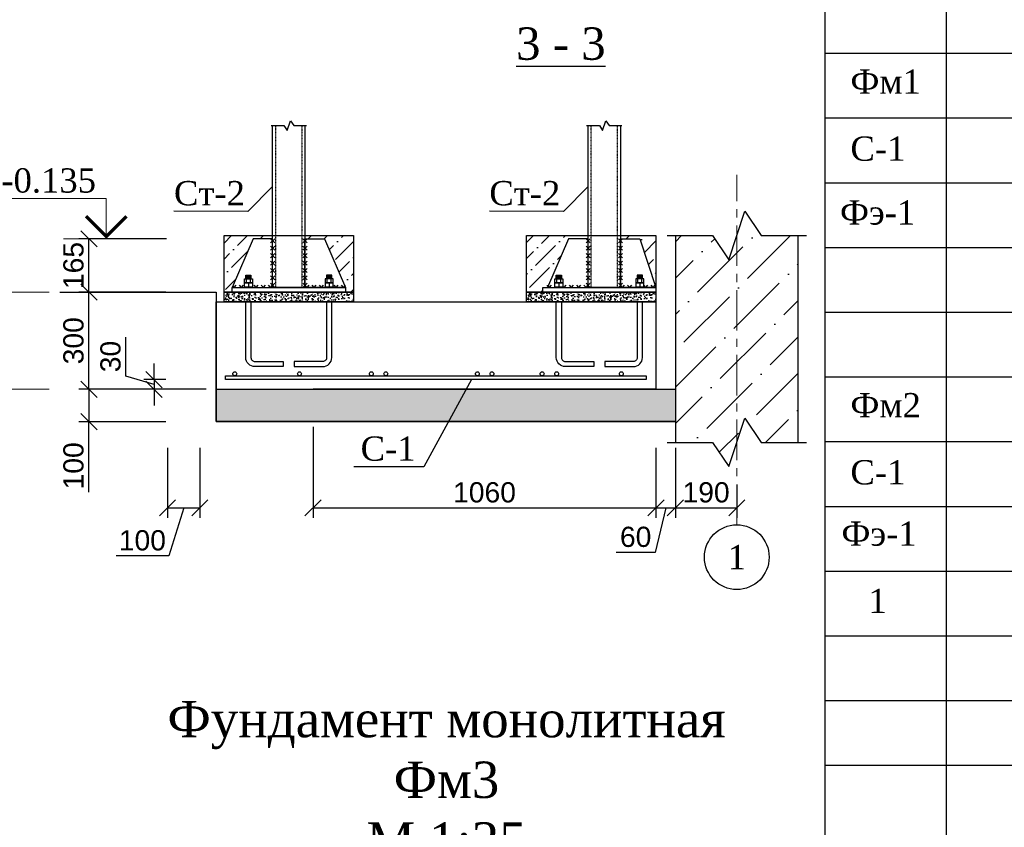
# Model space of a CAD drawing. Header units: millimetres. Extents: x 2063114 to 14983986, y -126020516 to 213791.
# Tile 175 of 256: x 2350815 to 2362991, y -1474551 to -1464570. Entities that reach past the tile are written whole.
import ezdxf
from ezdxf.enums import TextEntityAlignment as Align

# ---------------------------------------------------------------- set-up
doc = ezdxf.new("R2010")
doc.units = ezdxf.units.MM
doc.linetypes.add('ACAD_ISO03W100', pattern=[30, 12, -18])
doc.linetypes.add('CENTERX2', pattern=[4, 2.5, -0.5, 0.5, -0.5])
doc.layers.get('Defpoints').update_dxf_attribs({"color": 6, "lineweight": 35})
for name, color, linetype, lineweight in [('.', 7, 'Continuous', 15), ('1_Основная', 7, 'Continuous', 25), ('АСО-оси', 24, 'CENTERX2', 20), ('Текст', 7, 'Continuous', 15)]:
    doc.layers.add(name, color=color, linetype=linetype, lineweight=lineweight)
doc.layers.add('100_TEXT', color=7, linetype='Continuous')
doc.layers.add('Размеры', color=28, linetype='Continuous')
doc.styles.get("Standard").update_dxf_attribs({"font": 'arial.ttf'})
doc.styles.add('TIMES', font='times.ttf')
doc.styles.add('TIMES NEW', font='times.ttf', dxfattribs={"height": 200})
doc.styles.add('Times New Roman', font='times.ttf')
doc.dimstyles.new('25', dxfattribs={"dimscale": 100, "dimtxt": 2.5, "dimasz": 2, "dimexe": 1.25, "dimexo": 0.625, "dimtad": 1, "dimdec": 0, "dimlfac": 0.25, "dimtxsty": 'Standard', "dimblk": 'OBLIQUE', "dimcen": 2, "dimdle": 0.008, "dimclrd": 256, "dimclre": 256, "dimclrt": 256, "dimadec": 0, "dimazin": 0, "dimtfac": 1, "dimtdec": 0, "dimtmove": 1, "dimatfit": 2, "dimfxl": 1.25, "dimarcsym": 0})
pattern_1 = [(45, (2358107.7, -1798011.95), (74.087113, 271.65275), [349.25, -69.85, 0, -69.85])]

# ---------------------------------------------------------------- blocks, each defined once
blk = doc.blocks.new('_Oblique')
at = {"color": 0, "linetype": 'ByBlock', "lineweight": -2}
blk.add_line((-0.5, -0.5), (0.5, 0.5), dxfattribs=at)
blk = doc.blocks.new('*D990')
at = {"lineweight": -2, "transparency": 16777216}
for p, q in [((2353122, -1469138), (2351546, -1469138)), ((2351671, -1469137), (2351671, -1469539)), ((2352622, -1469538), (2351546, -1469538)), ((2351671, -1470411), (2351671, -1469538))]:
    blk.add_line(p, q, dxfattribs=at)
at = {"layer": 'Defpoints', "color": 0, "lineweight": 30, "transparency": 16777216}
for p in [(2353185, -1469138), (2351671, -1469538), (2352685, -1469538)]:
    blk.add_point(p, dxfattribs=at)
at = {"lineweight": -2, "transparency": 16777216, "xscale": 200, "yscale": 200, "zscale": 200}
for p, rotation in [((2351671, -1469138), 90), ((2351671, -1469538), 270)]:
    blk.add_blockref('_Oblique', p, dxfattribs=dict(at, rotation=rotation))
at = {"transparency": 16777216, "insert": (2351481, -1470084), "char_height": 250, "attachment_point": 5, "rotation": 90}
blk.add_mtext('100', dxfattribs=at)
blk = doc.blocks.new('*D991')
at = {"lineweight": -2, "transparency": 16777216}
for p, q in [((2352622, -1467938), (2351546, -1467938)), ((2351671, -1469139), (2351671, -1467937)), ((2352622, -1469138), (2351546, -1469138))]:
    blk.add_line(p, q, dxfattribs=at)
at = {"layer": 'Defpoints', "color": 0, "lineweight": 30, "transparency": 16777216}
for p in [(2351671, -1467938), (2352685, -1467938), (2352685, -1469138)]:
    blk.add_point(p, dxfattribs=at)
at = {"lineweight": -2, "transparency": 16777216, "xscale": 200, "yscale": 200, "zscale": 200}
for p, rotation in [((2351671, -1467938), 90), ((2351671, -1469138), 270)]:
    blk.add_blockref('_Oblique', p, dxfattribs=dict(at, rotation=rotation))
at = {"transparency": 16777216, "insert": (2351481, -1468538), "char_height": 250, "attachment_point": 5, "rotation": 90}
blk.add_mtext('300', dxfattribs=at)
blk = doc.blocks.new('*D992')
at = {"lineweight": -2, "transparency": 16777216}
for p, q in [((2352129, -1468974), (2352129, -1468492)), ((2352476, -1469018), (2352476, -1468818)), ((2352476, -1469078), (2352129, -1468974)), ((2352622, -1469018), (2352351, -1469018)), ((2352476, -1469018), (2352476, -1469138)), ((2352476, -1469018), (2352476, -1469138)), ((2352622, -1469138), (2352351, -1469138)), ((2352476, -1469138), (2352476, -1469338))]:
    blk.add_line(p, q, dxfattribs=at)
at = {"layer": 'Defpoints', "color": 0, "lineweight": 30, "transparency": 16777216}
for p in [(2352685, -1469018), (2352476, -1469138), (2352685, -1469138)]:
    blk.add_point(p, dxfattribs=at)
at = {"lineweight": -2, "transparency": 16777216, "xscale": 200, "yscale": 200, "zscale": 200}
for p, rotation in [((2352476, -1469018), 270), ((2352476, -1469138), 90)]:
    blk.add_blockref('_Oblique', p, dxfattribs=dict(at, rotation=rotation))
at = {"transparency": 16777216, "insert": (2351939, -1468733), "char_height": 250, "attachment_point": 5, "rotation": 90}
blk.add_mtext('30', dxfattribs=at)
blk = doc.blocks.new('*D993')
at = {"lineweight": -2, "transparency": 16777216}
for p, q in [((2352643, -1469863), (2352643, -1470728)), ((2353043, -1469863), (2353043, -1470728)), ((2352642, -1470603), (2353044, -1470603)), ((2352843, -1470603), (2352659, -1471197)), ((2352659, -1471197), (2352006, -1471197))]:
    blk.add_line(p, q, dxfattribs=at)
at = {"layer": 'Defpoints', "color": 0, "lineweight": 30, "transparency": 16777216}
for p in [(2352643, -1469801), (2353043, -1469801), (2353043, -1470603)]:
    blk.add_point(p, dxfattribs=at)
at = {"lineweight": -2, "transparency": 16777216, "xscale": 200, "yscale": 200, "zscale": 200, "rotation": 180}
blk.add_blockref('_Oblique', (2352643, -1470603), dxfattribs=at)
at = {"lineweight": -2, "transparency": 16777216, "xscale": 200, "yscale": 200, "zscale": 200}
blk.add_blockref('_Oblique', (2353043, -1470603), dxfattribs=at)
at = {"transparency": 16777216, "insert": (2352332, -1471006), "char_height": 250, "attachment_point": 5}
blk.add_mtext('100', dxfattribs=at)
blk = doc.blocks.new('*D994')
at = {"lineweight": -2, "transparency": 16777216}
for p, q in [((2358683, -1469863), (2358683, -1470728)), ((2358923, -1469863), (2358923, -1470728)), ((2358803, -1470603), (2358673, -1471154)), ((2358682, -1470603), (2358924, -1470603)), ((2358673, -1471154), (2358190, -1471154))]:
    blk.add_line(p, q, dxfattribs=at)
at = {"layer": 'Defpoints', "color": 0, "lineweight": 30, "transparency": 16777216}
for p in [(2358683, -1469801), (2358923, -1469801), (2358923, -1470603)]:
    blk.add_point(p, dxfattribs=at)
at = {"lineweight": -2, "transparency": 16777216, "xscale": 200, "yscale": 200, "zscale": 200, "rotation": 180}
blk.add_blockref('_Oblique', (2358683, -1470603), dxfattribs=at)
at = {"lineweight": -2, "transparency": 16777216, "xscale": 200, "yscale": 200, "zscale": 200}
blk.add_blockref('_Oblique', (2358923, -1470603), dxfattribs=at)
at = {"transparency": 16777216, "insert": (2358432, -1470963), "char_height": 250, "attachment_point": 5}
blk.add_mtext('60', dxfattribs=at)
blk = doc.blocks.new('*D995')
at = {"lineweight": -2, "transparency": 16777216}
for p, q in [((2354443, -1469600), (2354443, -1470728)), ((2358683, -1469863), (2358683, -1470728)), ((2354442, -1470603), (2358684, -1470603))]:
    blk.add_line(p, q, dxfattribs=at)
at = {"layer": 'Defpoints', "color": 0, "lineweight": 30, "transparency": 16777216}
for p in [(2354443, -1469538), (2358683, -1469801), (2358683, -1470603)]:
    blk.add_point(p, dxfattribs=at)
at = {"lineweight": -2, "transparency": 16777216, "xscale": 200, "yscale": 200, "zscale": 200, "rotation": 180}
blk.add_blockref('_Oblique', (2354443, -1470603), dxfattribs=at)
at = {"lineweight": -2, "transparency": 16777216, "xscale": 200, "yscale": 200, "zscale": 200}
blk.add_blockref('_Oblique', (2358683, -1470603), dxfattribs=at)
at = {"transparency": 16777216, "insert": (2356563, -1470413), "char_height": 250, "attachment_point": 5}
blk.add_mtext('1060', dxfattribs=at)
blk = doc.blocks.new('*D989')
at = {"lineweight": -2, "transparency": 16777216}
for p, q in [((2352630, -1467278), (2351546, -1467278)), ((2351671, -1467939), (2351671, -1467277)), ((2352622, -1467938), (2351546, -1467938))]:
    blk.add_line(p, q, dxfattribs=at)
at = {"layer": 'Defpoints', "color": 0, "lineweight": 30, "transparency": 16777216}
for p in [(2351671, -1467278), (2352692, -1467278), (2352685, -1467938)]:
    blk.add_point(p, dxfattribs=at)
at = {"lineweight": -2, "transparency": 16777216, "xscale": 200, "yscale": 200, "zscale": 200}
for p, rotation in [((2351671, -1467278), 90), ((2351671, -1467938), 270)]:
    blk.add_blockref('_Oblique', p, dxfattribs=dict(at, rotation=rotation))
at = {"transparency": 16777216, "insert": (2351481, -1467608), "char_height": 250, "attachment_point": 5, "rotation": 90}
blk.add_mtext('165', dxfattribs=at)
blk = doc.blocks.new('*D1141')
at = {"lineweight": -2, "transparency": 16777216}
for p, q in [((2358923, -1469863), (2358923, -1470728)), ((2359683, -1470313), (2359683, -1470728)), ((2358922, -1470603), (2359684, -1470603))]:
    blk.add_line(p, q, dxfattribs=at)
at = {"layer": 'Defpoints', "color": 0, "lineweight": 30, "transparency": 16777216}
for p in [(2358923, -1469801), (2359683, -1470250), (2359683, -1470603)]:
    blk.add_point(p, dxfattribs=at)
at = {"lineweight": -2, "transparency": 16777216, "xscale": 200, "yscale": 200, "zscale": 200, "rotation": 180}
blk.add_blockref('_Oblique', (2358923, -1470603), dxfattribs=at)
at = {"lineweight": -2, "transparency": 16777216, "xscale": 200, "yscale": 200, "zscale": 200}
blk.add_blockref('_Oblique', (2359683, -1470603), dxfattribs=at)
at = {"transparency": 16777216, "insert": (2359303, -1470413), "char_height": 250, "attachment_point": 5}
blk.add_mtext('190', dxfattribs=at)

msp = doc.modelspace()

# ---------------------------------------------------------------- hatches: boundary and pattern name
at = {"layer": '.'}
h = msp.add_hatch(dxfattribs=at)
h.set_pattern_fill('GRAVEL', color=256, scale=15)
h.set_pattern_definition([(228.012788, (2359042.415, -1789085.203), (-3048.0000002, -3428.9999998), [51.2582, -5074.57255]), (184.969741, (2359008.125, -1789123.303), (4571.9999982, 381.0000217), [87.9607, -8708.10733]), (132.510447, (2358920.495, -1789130.923), (3810.0000016, -4190.9999985), [62.02223, -6140.2084]), (267.273689, (2358771.905, -1789226.173), (381.0000008, 7620), [80.1007, -7929.9656]), (292.833654, (2358768.095, -1789306.183), (-1905.0000002, 4571.9999999), [78.54505, -7775.97116]), (357.273689, (2358798.575, -1789378.573), (-7620, 381.0000008), [80.1007, -7929.9656]), (37.6942405, (2358878.585, -1789382.383), (-4952.9999998, -3810.0000003), [105.92905, -10486.9673]), (72.2553284, (2358962.405, -1789317.613), (2667.0000007, 8381.9999998), [100.00793, -9900.7885]), (121.4295656, (2358992.885, -1789222.363), (-3048.0000004, 4952.9999997), [80.37195, -7956.83185]), (175.236358, (2358950.975, -1789153.783), (4191, -381.0000007), [91.757, -4496.09054]), (222.397438, (2358859.535, -1789146.163), (-4571.99999985, -4191.00000016), [118.6617, -11747.51588]), (138.814075, (2359149.095, -1789229.983), (-2667, 2286), [40.5007, -4009.58487]), (171.4692344, (2359118.615, -1789203.313), (4953.0000001, -761.9999991), [77.0523, -7628.19585]), (225, (2359042.41, -1789191.88), (-5e-14, -381), [53.8814, -484.93397]), (203.19859, (2359015.745, -1789146.163), (1905, 762), [29.0162, -2872.59336]), (291.80141, (2358989.075, -1789157.59), (-381, 1143), [41.03484, -2010.71295]), (30.963757, (2359004.315, -1789195.69), (1143, 762), [66.64795, -2154.94472]), (161.56505, (2359061.46, -1789161.4), (762, -381), [48.19307, -1156.6347]), (16.38954, (2358768.095, -1789157.593), (3810, 1143), [67.5132, -6683.824]), (70.346176, (2358832.865, -1789138.543), (-1524.0000001, -4191), [56.63984, -5607.33235]), (293.19859, (2359061.465, -1789085.203), (-762, 1905), [58.032, -2843.57754]), (343.61046, (2359084.325, -1789138.543), (-3810.0000001, 1142.9999997), [67.5132, -6683.824]), (339.443955, (2358768.095, -1789393.813), (-1905, 762), [65.1053, -3190.16015]), (294.775141, (2358829.055, -1789416.673), (-1905.0000023, 4190.999999), [54.5508, -5400.539]), (66.80141, (2359065.275, -1789466.203), (762, 1905), [58.032, -2843.57754]), (17.354025, (2359088.135, -1789412.863), (-4952.9999999, -1524.0000003), [63.8674, -6322.8564]), (69.443955, (2358878.585, -1789466.203), (-762, -1905), [32.55264, -3222.7128]), (101.309932, (2359042.415, -1789466.2), (-381, 1524), [19.4272, -1923.29924]), (165.963757, (2359038.6, -1789447.15), (1143, -381), [78.54506, -1492.3582]), (186.009006, (2358962.405, -1789428.103), (3810, 381.0000002), [72.79005, -7206.20473]), (303.690068, (2359004.31, -1789229.98), (-381, 762), [54.9486, -1318.76645]), (353.1572266, (2359034.795, -1789275.703), (6477.00000004, -761.99999966), [95.9335, -9497.40136]), (60.945396, (2359130.045, -1789287.133), (-1524, -2667), [39.22624, -3883.40885]), (90, (2359149.1, -1789252.84), (-381, 381), [22.86, -358.14]), (120.256437, (2358954.785, -1789416.673), (1523.9999998, -2667), [52.93004, -5240.0911]), (48.012787, (2358928.115, -1789370.953), (3048.0000003, 3428.9999998), [102.51643, -5023.31433]), (0, (2358996.7, -1789294.75), (381, 381), [99.06, -281.94]), (325.3048465, (2359095.755, -1789294.753), (3810.0000014, -2666.999998), [60.24143, -5963.8975]), (254.054604, (2359145.285, -1789329.043), (-381, -1524), [55.47436, -2718.2475]), (207.6459754, (2359130.045, -1789382.383), (-7239.0000003, -3809.9999995), [90.32176, -8941.86966]), (175.426079, (2359050.035, -1789424.293), (-4953, 381), [95.5544, -9459.87697])])
h.paths.add_polyline_path([(2358922.93631, -1469537.95357), (2358922.93631, -1469137.95357), (2353242.93631, -1469137.95357), (2353242.93631, -1469537.95357)])
h = msp.add_hatch()
h.set_pattern_fill('ANSI36', color=253, scale=100)
h.set_pattern_definition([(45, (2571804.92, -1790554.82), (168.3798, 617.3926), [793.75, -158.75, 0, -158.75])])
h.paths.add_polyline_path([(2358922.93631, -1469793.62238), (2359382.93631, -1469793.62238), (2359582.93631, -1470093.62238), (2359782.93631, -1469493.62238), (2359982.93631, -1469793.62238), (2360442.93631, -1469793.62238), (2360442.93631, -1467237.95357), (2359982.93631, -1467237.95357), (2359782.93631, -1466937.95357), (2359582.93631, -1467537.95357), (2359382.93631, -1467237.95357), (2358922.93631, -1467237.95357)])
h = msp.add_hatch()
h.set_pattern_fill('ANSI36', color=0, scale=44, style=0)
h.set_pattern_definition([(45, (2358127.7, -1798011.95), (74.087113, 271.65275), [349.25, -69.85, 0, -69.85])])
h.paths.add_polyline_path([(2353703.03947, -1467277.95357), (2353943.03947, -1467277.95357), (2353943.03947, -1467237.95357), (2353342.93631, -1467237.95357), (2353342.93631, -1467937.95357), (2353442.93631, -1467937.95357), (2353442.93631, -1467877.95357), (2353443.03947, -1467877.95357)])
h.paths.add_polyline_path([(2354942.93631, -1467237.95357), (2354342.93631, -1467237.95357), (2354342.93631, -1467277.95357), (2354582.93631, -1467277.95357), (2354842.93631, -1467877.95357), (2354842.93631, -1467937.95357), (2354942.93631, -1467937.95357)])
h = msp.add_hatch()
h.set_pattern_fill('ANSI36', color=0, scale=44, style=0)
h.set_pattern_definition(pattern_1)
h.paths.add_polyline_path([(2357603.03946, -1467277.95357), (2357843.03946, -1467277.95357), (2357843.03946, -1467237.95357), (2357082.93631, -1467237.95357), (2357082.93631, -1467937.95357), (2357282.93631, -1467937.95357), (2357282.93631, -1467877.95357), (2357343.03946, -1467877.95357)])
h = msp.add_hatch()
h.set_pattern_fill('ANSI36', color=0, scale=44, style=0)
h.set_pattern_definition(pattern_1)
h.paths.add_polyline_path([(2358682.93631, -1467237.95357), (2358242.93631, -1467237.95357), (2358242.93631, -1467277.95357), (2358482.93631, -1467277.95357), (2358682.93631, -1467877.95357)])
h = msp.add_hatch()
h.set_pattern_fill('AR-CONC', color=0, scale=0.5, style=0)
h.set_pattern_definition([(50, (2354367.7, -1798011.95), (91.092334, -7.969543), [9.525, -104.775]), (355, (2354367.7, -1798011.95), (-17.62171, 95.528423), [7.62, -83.820292]), (100.451445, (2354375.29, -1798012.62), (73.470624, 87.558876), [8.095004, -89.045122]), (46.1842, (2354367.7, -1797986.55), (135.53952, -21.021164), [14.2875, -157.1625]), (96.635558, (2354378.99, -1797988.3), (118.702067, 123.71306), [12.14251, -133.567804]), (351.18415, (2354367.7, -1797986.55), (118.70207, 123.71306), [11.429984, -125.729866]), (21, (2354380.4, -1797992.9), (75.807196, -51.132599), [9.525, -104.775]), (326, (2354380.4, -1797992.9), (30.901014, 92.093983), [7.62, -83.82]), (71.451445, (2354386.71, -1797997.16), (106.70821, 40.961384), [8.095004, -89.04497]), (37.5, (2354367.697, -1798011.95), (1.5443016, 42.2775194), [0, -82.804, 0, -85.09, 0, -84.1375]), (7.5, (2354367.697, -1798011.95), (33.409831, 50.0902874), [0, -48.514, 0, -80.899, 0, -32.0675]), (327.5, (2354339.376, -1798011.95), (67.7952976, -2.864372), [0, -31.75, 0, -99.06, 0, -131.445]), (317.5, (2354326.676, -1798011.95), (74.064591, 12.713246), [0, -41.275, 0, -65.786, 0, -93.345])])
h.paths.add_polyline_path([(2354942.93631, -1467937.95357), (2353342.93631, -1467937.95357), (2353342.93631, -1468057.95357), (2354942.93631, -1468057.95357)])
h = msp.add_hatch()
h.set_pattern_fill('AR-CONC', color=0, scale=0.5, style=0)
h.set_pattern_definition([(50, (2358107.7, -1798011.95), (91.092334, -7.969543), [9.525, -104.775]), (355, (2358107.7, -1798011.95), (-17.62171, 95.528423), [7.62, -83.820292]), (100.451445, (2358115.29, -1798012.62), (73.470624, 87.558876), [8.095004, -89.045122]), (46.1842, (2358107.7, -1797986.55), (135.53952, -21.021164), [14.2875, -157.1625]), (96.635558, (2358118.99, -1797988.3), (118.702067, 123.71306), [12.14251, -133.567804]), (351.18415, (2358107.7, -1797986.55), (118.70207, 123.71306), [11.429984, -125.729866]), (21, (2358120.4, -1797992.9), (75.807196, -51.132599), [9.525, -104.775]), (326, (2358120.4, -1797992.9), (30.901014, 92.093983), [7.62, -83.82]), (71.451445, (2358126.71, -1797997.16), (106.70821, 40.961384), [8.095004, -89.04497]), (37.5, (2358107.697, -1798011.95), (1.5443016, 42.2775194), [0, -82.804, 0, -85.09, 0, -84.1375]), (7.5, (2358107.697, -1798011.95), (33.409831, 50.0902874), [0, -48.514, 0, -80.899, 0, -32.0675]), (327.5, (2358079.376, -1798011.95), (67.7952976, -2.864372), [0, -31.75, 0, -99.06, 0, -131.445]), (317.5, (2358066.676, -1798011.95), (74.064591, 12.713246), [0, -41.275, 0, -65.786, 0, -93.345])])
h.paths.add_polyline_path([(2357082.93631, -1467937.95357), (2357082.93631, -1468057.95357), (2358682.93631, -1468057.95357), (2358682.93631, -1467937.95357)])

# ---------------------------------------------------------------- linework, layer by layer
for p, q in [((2360770.7872, -1465784.43213), (2379270.7872, -1465784.43213)), ((2360770.7872, -1466584.43213), (2379270.7872, -1466584.43213)), ((2360770.7872, -1467384.43213), (2379270.7872, -1467384.43213)), ((2353617.93631, -1467823.95357), (2353617.93631, -1467773.95357)), ((2353667.93631, -1467823.95357), (2353667.93631, -1467773.95357)), ((2354617.93631, -1467823.95357), (2354617.93631, -1467773.95357)), ((2354667.93631, -1467823.95357), (2354667.93631, -1467773.95357)), ((2357457.93631, -1467823.95357), (2357457.93631, -1467773.95357)), ((2357507.93631, -1467823.95357), (2357507.93631, -1467773.95357)), ((2358457.93631, -1467823.95357), (2358457.93631, -1467773.95357)), ((2358507.93631, -1467823.95357), (2358507.93631, -1467773.95357)), ((2360770.7872, -1468184.43213), (2379270.7872, -1468184.43213)), ((2360770.7872, -1468984.43213), (2379270.7872, -1468984.43213)), ((2360770.7872, -1469784.43213), (2379270.7872, -1469784.43213)), ((2360770.7872, -1470584.43213), (2379270.7872, -1470584.43213)), ((2360770.7872, -1471384.43213), (2379270.7872, -1471384.43213)), ((2360770.7872, -1472184.43213), (2379270.7872, -1472184.43213)), ((2360770.7872, -1472984.43213), (2379270.7872, -1472984.43213)), ((2360770.7872, -1473784.43213), (2379270.7872, -1473784.43213))]:
    msp.add_line(p, q)
at = {"color": 7, "lineweight": 13}
for p, q in [((2352607.36679, -1467277.95357), (2351355.92479, -1467277.95357)), ((2351180.76748, -1467937.95357), (2349929.32548, -1467937.95357)), ((2351180.76748, -1469137.95357), (2349929.32548, -1469137.95357))]:
    msp.add_line(p, q, dxfattribs=at)
at = {"lineweight": 30}
for p, q in [((2353918.03947, -1467277.95357), (2353968.03947, -1467327.95357)), ((2353918.03947, -1467327.95357), (2353968.03947, -1467277.95357)), ((2354317.93631, -1467277.95357), (2354367.93631, -1467327.95357)), ((2354317.93631, -1467327.95357), (2354367.93631, -1467277.95357)), ((2357818.03946, -1467277.95357), (2357868.03946, -1467327.95357)), ((2357818.03946, -1467327.95357), (2357868.03946, -1467277.95357)), ((2358217.93631, -1467277.95357), (2358267.93631, -1467327.95357)), ((2358217.93631, -1467327.95357), (2358267.93631, -1467277.95357)), ((2353918.03947, -1467369.62024), (2353968.03947, -1467419.62024)), ((2353918.03947, -1467419.62024), (2353968.03947, -1467369.62024)), ((2354317.93631, -1467369.62024), (2354367.93631, -1467419.62024)), ((2354317.93631, -1467419.62024), (2354367.93631, -1467369.62024)), ((2357818.03946, -1467369.62024), (2357868.03946, -1467419.62024)), ((2357818.03946, -1467419.62024), (2357868.03946, -1467369.62024)), ((2358217.93631, -1467369.62024), (2358267.93631, -1467419.62024)), ((2358217.93631, -1467419.62024), (2358267.93631, -1467369.62024)), ((2353918.03947, -1467461.2869), (2353968.03947, -1467511.2869)), ((2353918.03947, -1467511.2869), (2353968.03947, -1467461.2869)), ((2354317.93631, -1467461.2869), (2354367.93631, -1467511.2869)), ((2354317.93631, -1467511.2869), (2354367.93631, -1467461.2869)), ((2357818.03946, -1467461.2869), (2357868.03946, -1467511.2869)), ((2357818.03946, -1467511.2869), (2357868.03946, -1467461.2869)), ((2358217.93631, -1467461.2869), (2358267.93631, -1467511.2869)), ((2358217.93631, -1467511.2869), (2358267.93631, -1467461.2869)), ((2353918.03947, -1467552.95357), (2353968.03947, -1467602.95357)), ((2353918.03947, -1467602.95357), (2353968.03947, -1467552.95357)), ((2353918.03947, -1467644.62024), (2353968.03947, -1467694.62024)), ((2353918.03947, -1467694.62024), (2353968.03947, -1467644.62024)), ((2354317.93631, -1467552.95357), (2354367.93631, -1467602.95357)), ((2354317.93631, -1467602.95357), (2354367.93631, -1467552.95357)), ((2354317.93631, -1467644.62024), (2354367.93631, -1467694.62024)), ((2354317.93631, -1467694.62024), (2354367.93631, -1467644.62024)), ((2357818.03946, -1467552.95357), (2357868.03946, -1467602.95357)), ((2357818.03946, -1467602.95357), (2357868.03946, -1467552.95357)), ((2357818.03946, -1467644.62024), (2357868.03946, -1467694.62024)), ((2357818.03946, -1467694.62024), (2357868.03946, -1467644.62024)), ((2358217.93631, -1467552.95357), (2358267.93631, -1467602.95357)), ((2358217.93631, -1467602.95357), (2358267.93631, -1467552.95357)), ((2358217.93631, -1467644.62024), (2358267.93631, -1467694.62024)), ((2358217.93631, -1467694.62024), (2358267.93631, -1467644.62024)), ((2353918.03947, -1467736.2869), (2353968.03947, -1467786.2869)), ((2353918.03947, -1467786.2869), (2353968.03947, -1467736.2869)), ((2354317.93631, -1467736.2869), (2354367.93631, -1467786.2869)), ((2354317.93631, -1467786.2869), (2354367.93631, -1467736.2869)), ((2357818.03946, -1467736.2869), (2357868.03946, -1467786.2869)), ((2357818.03946, -1467786.2869), (2357868.03946, -1467736.2869)), ((2358217.93631, -1467736.2869), (2358267.93631, -1467786.2869)), ((2358217.93631, -1467786.2869), (2358267.93631, -1467736.2869)), ((2353468.03947, -1467877.95357), (2353450.5976, -1467860.51171)), ((2353468.03947, -1467877.95357), (2353493.03947, -1467852.95357)), ((2353558.03947, -1467877.95357), (2353533.03947, -1467852.95357)), ((2353558.03947, -1467877.95357), (2353583.03947, -1467852.95357)), ((2353738.03947, -1467877.95357), (2353713.03947, -1467852.95357)), ((2353738.03947, -1467877.95357), (2353763.03947, -1467852.95357)), ((2353828.03947, -1467877.95357), (2353803.03947, -1467852.95357)), ((2353828.03947, -1467877.95357), (2353853.03947, -1467852.95357)), ((2353918.03947, -1467877.95357), (2353893.03947, -1467852.95357)), ((2353918.03947, -1467827.95357), (2353968.03947, -1467877.95357)), ((2353918.03947, -1467877.95357), (2353968.03947, -1467827.95357)), ((2353918.03947, -1467877.95357), (2353943.03947, -1467852.95357)), ((2354317.93631, -1467827.95357), (2354367.93631, -1467877.95357)), ((2354317.93631, -1467877.95357), (2354367.93631, -1467827.95357)), ((2354367.93631, -1467877.95357), (2354342.93631, -1467852.95357)), ((2354367.93631, -1467877.95357), (2354392.93631, -1467852.95357)), ((2354457.93631, -1467877.95357), (2354432.93631, -1467852.95357)), ((2354457.93631, -1467877.95357), (2354482.93631, -1467852.95357)), ((2354547.93631, -1467877.95357), (2354522.93631, -1467852.95357)), ((2354547.93631, -1467877.95357), (2354572.93631, -1467852.95357)), ((2354727.93631, -1467877.95357), (2354702.93631, -1467852.95357)), ((2354727.93631, -1467877.95357), (2354752.93631, -1467852.95357)), ((2354817.93631, -1467877.95357), (2354792.93631, -1467852.95357)), ((2354817.93631, -1467877.95357), (2354842.93631, -1467852.95357)), ((2357368.03946, -1467877.95357), (2357350.5976, -1467860.51171)), ((2357368.03946, -1467877.95357), (2357393.03946, -1467852.95357)), ((2357548.03946, -1467877.95357), (2357532.93631, -1467862.85042)), ((2357548.03946, -1467877.95357), (2357573.03946, -1467852.95357)), ((2357638.03946, -1467877.95357), (2357613.03946, -1467852.95357)), ((2357638.03946, -1467877.95357), (2357663.03946, -1467852.95357)), ((2357728.03946, -1467877.95357), (2357703.03946, -1467852.95357)), ((2357728.03946, -1467877.95357), (2357753.03946, -1467852.95357)), ((2357818.03946, -1467877.95357), (2357793.03946, -1467852.95357)), ((2357818.03946, -1467827.95357), (2357868.03946, -1467877.95357)), ((2357818.03946, -1467877.95357), (2357868.03946, -1467827.95357)), ((2357818.03946, -1467877.95357), (2357843.03946, -1467852.95357)), ((2358217.93631, -1467827.95357), (2358267.93631, -1467877.95357)), ((2358217.93631, -1467877.95357), (2358267.93631, -1467827.95357)), ((2358267.93631, -1467877.95357), (2358242.93631, -1467852.95357)), ((2358267.93631, -1467877.95357), (2358292.93631, -1467852.95357)), ((2358357.93631, -1467877.95357), (2358332.93631, -1467852.95357)), ((2358357.93631, -1467877.95357), (2358382.93631, -1467852.95357)), ((2358557.44617, -1467877.95357), (2358532.44617, -1467852.95357)), ((2358557.44617, -1467877.95357), (2358582.44617, -1467852.95357)), ((2358647.44617, -1467877.95357), (2358622.44617, -1467852.95357)), ((2358647.44617, -1467877.95357), (2358672.44617, -1467852.95357))]:
    msp.add_line(p, q, dxfattribs=at)
for points in [[(2353923.03947, -1465877.95357), (2354082.98789, -1465877.95357), (2354122.98789, -1465937.95357), (2354162.98789, -1465817.95357), (2354202.98789, -1465877.95357), (2354362.93631, -1465877.95357)], [(2357823.03946, -1465877.95357), (2357982.98789, -1465877.95357), (2358022.98789, -1465937.95357), (2358062.98789, -1465817.95357), (2358102.98789, -1465877.95357), (2358262.93631, -1465877.95357)], [(2354342.93631, -1465877.95357), (2354342.93631, -1467877.95357), (2353943.03947, -1467877.95357), (2353943.03947, -1465877.95357)], [(2358242.93631, -1465877.95357), (2358242.93631, -1467877.95357), (2357843.03946, -1467877.95357), (2357843.03946, -1465877.95357)], [(2353942.98789, -1466633.47442), (2353637.66922, -1466938.79308), (2352722.585, -1466937.46005)], [(2357842.98789, -1466633.47442), (2357537.66922, -1466938.79308), (2356622.585, -1466937.46005)], [(2358822.93631, -1467237.95357), (2359382.93631, -1467237.95357), (2359582.93631, -1467537.95357), (2359782.93631, -1466937.95357), (2359982.93631, -1467237.95357), (2360542.93631, -1467237.95357)], [(2353943.03947, -1467277.95357), (2353703.03947, -1467277.95357), (2353443.03947, -1467877.95357), (2353943.03947, -1467877.95357), (2353943.03947, -1467277.95357)], [(2354342.93631, -1467277.95357), (2354582.93631, -1467277.95357), (2354842.93631, -1467877.95357), (2354342.93631, -1467877.95357), (2354342.93631, -1467277.95357)], [(2357343.03946, -1467877.95357), (2357843.03946, -1467877.95357), (2357843.03946, -1467277.95357), (2357603.03946, -1467277.95357), (2357343.03946, -1467877.95357)], [(2358682.93631, -1467877.95357), (2358242.93631, -1467877.95357), (2358242.93631, -1467277.95357), (2358482.93631, -1467277.95357), (2358682.93631, -1467877.95357)], [(2358922.93631, -1467237.95357), (2358922.93631, -1469793.62238)], [(2360442.93631, -1469793.62238), (2360442.93631, -1467237.95357)], [(2353610.93631, -1467733.58116), (2353674.93631, -1467727.98787)], [(2353610.93631, -1467738.60022), (2353674.93631, -1467733.00693)], [(2353610.93631, -1467743.61928), (2353674.93631, -1467738.02599)], [(2353610.93631, -1467748.63834), (2353674.93631, -1467743.04505)], [(2353610.93631, -1467753.6574), (2353674.93631, -1467748.0641)], [(2353610.93631, -1467758.67645), (2353674.93631, -1467753.08316)], [(2353610.93631, -1467763.69551), (2353674.93631, -1467758.10222)], [(2353610.93631, -1467768.71457), (2353674.93631, -1467763.12128)], [(2353610.93631, -1467773.73363), (2353674.93631, -1467768.14034)], [(2354674.93631, -1467733.58116), (2354610.93631, -1467727.98787)], [(2354674.93631, -1467738.60022), (2354610.93631, -1467733.00693)], [(2354674.93631, -1467743.61928), (2354610.93631, -1467738.02599)], [(2354674.93631, -1467748.63834), (2354610.93631, -1467743.04505)], [(2354674.93631, -1467753.6574), (2354610.93631, -1467748.0641)], [(2354674.93631, -1467758.67645), (2354610.93631, -1467753.08316)], [(2354674.93631, -1467763.69551), (2354610.93631, -1467758.10222)], [(2354674.93631, -1467768.71457), (2354610.93631, -1467763.12128)], [(2354674.93631, -1467773.73363), (2354610.93631, -1467768.14034)], [(2357450.93631, -1467733.58116), (2357514.93631, -1467727.98787)], [(2357450.93631, -1467738.60022), (2357514.93631, -1467733.00693)], [(2357450.93631, -1467743.61928), (2357514.93631, -1467738.02599)], [(2357450.93631, -1467748.63834), (2357514.93631, -1467743.04505)], [(2357450.93631, -1467753.6574), (2357514.93631, -1467748.0641)], [(2357450.93631, -1467758.67645), (2357514.93631, -1467753.08316)], [(2357450.93631, -1467763.69551), (2357514.93631, -1467758.10222)], [(2357450.93631, -1467768.71457), (2357514.93631, -1467763.12128)], [(2357450.93631, -1467773.73363), (2357514.93631, -1467768.14034)], [(2358514.93631, -1467733.58116), (2358450.93631, -1467727.98787)], [(2358514.93631, -1467738.60022), (2358450.93631, -1467733.00693)], [(2358514.93631, -1467743.61928), (2358450.93631, -1467738.02599)], [(2358514.93631, -1467748.63834), (2358450.93631, -1467743.04505)], [(2358514.93631, -1467753.6574), (2358450.93631, -1467748.0641)], [(2358514.93631, -1467758.67645), (2358450.93631, -1467753.08316)], [(2358514.93631, -1467763.69551), (2358450.93631, -1467758.10222)], [(2358514.93631, -1467768.71457), (2358450.93631, -1467763.12128)], [(2358514.93631, -1467773.73363), (2358450.93631, -1467768.14034)], [(2353642.93631, -1467823.95357), (2353642.93631, -1467873.95357)], [(2353665.84918, -1467773.95357), (2353674.93631, -1467773.1594)], [(2354620.02345, -1467773.95357), (2354610.93631, -1467773.1594)], [(2354642.93631, -1467823.95357), (2354642.93631, -1467873.95357)], [(2357482.93631, -1467823.95357), (2357482.93631, -1467873.95357)], [(2357505.84918, -1467773.95357), (2357514.93631, -1467773.1594)], [(2358460.02345, -1467773.95357), (2358450.93631, -1467773.1594)], [(2358482.93631, -1467823.95357), (2358482.93631, -1467873.95357)], [(2351311.27415, -1467937.95357), (2353242.93631, -1467937.95357), (2353242.93631, -1469537.95357), (2358920.32336, -1469537.95357)], [(2356402.71366, -1469017.95357), (2355811.21226, -1470095.59268), (2354946.86441, -1470095.59268)], [(2358822.93631, -1469793.62238), (2359382.93631, -1469793.62238), (2359582.93631, -1470093.62238), (2359782.93631, -1469493.62238), (2359982.93631, -1469793.62238), (2360542.93631, -1469793.62238)]]:
    msp.add_lwpolyline(points)
at = {"linetype": 'ACAD_ISO03W100', "ltscale": 0.1}
for points in [[(2354302.93631, -1465877.95357), (2354302.93631, -1467877.95357), (2353982.93631, -1467877.95357), (2353982.93631, -1465877.95357)], [(2358202.93631, -1465877.95357), (2358202.93631, -1467877.95357), (2357882.93631, -1467877.95357), (2357882.93631, -1465877.95357)]]:
    msp.add_lwpolyline(points, dxfattribs=at)
at = {"color": 7, "lineweight": 13}
msp.add_lwpolyline([(2351885.17531, -1467277.95357), (2351885.17531, -1466777.95357), (2350418.0642, -1466777.95357)], dxfattribs=at)
at = {"color": 7, "lineweight": 13, "const_width": 40}
msp.add_lwpolyline([(2352135.17531, -1466999.67357), (2351885.17531, -1467249.67357), (2351635.17531, -1466999.67357)], dxfattribs=at)
for points in [[(2353342.93631, -1467237.95357), (2354942.93631, -1467237.95357), (2354942.93631, -1467937.95357), (2353342.93631, -1467937.95357)], [(2357082.93631, -1467237.95357), (2358682.93631, -1467237.95357), (2358682.93631, -1467937.95357), (2357082.93631, -1467937.95357)], [(2353442.93631, -1467877.95357), (2354842.93631, -1467877.95357), (2354842.93631, -1467937.95357), (2353442.93631, -1467937.95357)], [(2353587.93631, -1467873.95357), (2353697.93631, -1467873.95357), (2353697.93631, -1467877.95357), (2353587.93631, -1467877.95357)], [(2353592.93631, -1467773.95357), (2353692.93631, -1467773.95357), (2353692.93631, -1467823.95357), (2353592.93631, -1467823.95357)], [(2353592.93631, -1467823.95357), (2353692.93631, -1467823.95357), (2353692.93631, -1467873.95357), (2353592.93631, -1467873.95357)], [(2354697.93631, -1467873.95357), (2354587.93631, -1467873.95357), (2354587.93631, -1467877.95357), (2354697.93631, -1467877.95357)], [(2354692.93631, -1467773.95357), (2354592.93631, -1467773.95357), (2354592.93631, -1467823.95357), (2354692.93631, -1467823.95357)], [(2354692.93631, -1467823.95357), (2354592.93631, -1467823.95357), (2354592.93631, -1467873.95357), (2354692.93631, -1467873.95357)], [(2357282.93631, -1467877.95357), (2358682.93631, -1467877.95357), (2358682.93631, -1467937.95357), (2357282.93631, -1467937.95357)], [(2357427.93631, -1467873.95357), (2357537.93631, -1467873.95357), (2357537.93631, -1467877.95357), (2357427.93631, -1467877.95357)], [(2357432.93631, -1467773.95357), (2357532.93631, -1467773.95357), (2357532.93631, -1467823.95357), (2357432.93631, -1467823.95357)], [(2357432.93631, -1467823.95357), (2357532.93631, -1467823.95357), (2357532.93631, -1467873.95357), (2357432.93631, -1467873.95357)], [(2358537.93631, -1467873.95357), (2358427.93631, -1467873.95357), (2358427.93631, -1467877.95357), (2358537.93631, -1467877.95357)], [(2358532.93631, -1467773.95357), (2358432.93631, -1467773.95357), (2358432.93631, -1467823.95357), (2358532.93631, -1467823.95357)], [(2358532.93631, -1467823.95357), (2358432.93631, -1467823.95357), (2358432.93631, -1467873.95357), (2358532.93631, -1467873.95357)], [(2353342.93631, -1467937.95357), (2354942.93631, -1467937.95357), (2354942.93631, -1468057.95357), (2353342.93631, -1468057.95357)], [(2357082.93631, -1467937.95357), (2358682.93631, -1467937.95357), (2358682.93631, -1468057.95357), (2357082.93631, -1468057.95357)]]:
    msp.add_lwpolyline(points, close=True)
at = {"lineweight": 30}
for points in [[(2353610.93631, -1467773.95357), (2353610.93631, -1467727.95357), (2353674.93631, -1467727.95357), (2353674.93631, -1467773.95357)], [(2354674.93631, -1467773.95357), (2354674.93631, -1467727.95357), (2354610.93631, -1467727.95357), (2354610.93631, -1467773.95357)], [(2357450.93631, -1467773.95357), (2357450.93631, -1467727.95357), (2357514.93631, -1467727.95357), (2357514.93631, -1467773.95357)], [(2358514.93631, -1467773.95357), (2358514.93631, -1467727.95357), (2358450.93631, -1467727.95357), (2358450.93631, -1467773.95357)]]:
    msp.add_lwpolyline(points, dxfattribs=at)
for points in [[(2353674.93631, -1468057.95357), (2353674.93631, -1468745.95357, 0.4142135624), (2353722.93631, -1468793.95357), (2354074.93631, -1468793.95357), (2354074.93631, -1468857.95357), (2353722.93631, -1468857.95357, -0.4142135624), (2353610.93631, -1468745.95357), (2353610.93631, -1468057.95357)], [(2354610.93631, -1468057.95357), (2354610.93631, -1468745.95357, -0.4142135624), (2354562.93631, -1468793.95357), (2354210.93631, -1468793.95357), (2354210.93631, -1468857.95357), (2354562.93631, -1468857.95357, 0.4142135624), (2354674.93631, -1468745.95357), (2354674.93631, -1468057.95357)], [(2357514.93631, -1468057.95357), (2357514.93631, -1468745.95357, 0.4142135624), (2357562.93631, -1468793.95357), (2357914.93631, -1468793.95357), (2357914.93631, -1468857.95357), (2357562.93631, -1468857.95357, -0.4142135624), (2357450.93631, -1468745.95357), (2357450.93631, -1468057.95357)], [(2358450.93631, -1468057.95357), (2358450.93631, -1468745.95357, -0.4142135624), (2358402.93631, -1468793.95357), (2358050.93631, -1468793.95357), (2358050.93631, -1468857.95357), (2358402.93631, -1468857.95357, 0.4142135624), (2358514.93631, -1468745.95357), (2358514.93631, -1468057.95357)]]:
    msp.add_lwpolyline(points, format="xyb", dxfattribs=at)
msp.add_lwpolyline([(2358562.93631, -1468969.95357), (2358562.93631, -1469017.95357), (2353361.93193, -1469017.95357), (2353361.93193, -1468969.95357)], close=True, dxfattribs=at)
for centre in [(2353474.76735, -1468946.02352), (2354274.76735, -1468946.02352), (2355162.92614, -1468946.02352), (2355342.92614, -1468946.02352), (2356474.76735, -1468946.02352), (2356654.76735, -1468946.02352), (2357274.76735, -1468946.02352), (2357454.76735, -1468946.02352), (2358254.76735, -1468946.02352)]:
    msp.add_circle(centre, 24, dxfattribs=at)
at = {"color": 0}
msp.add_circle((2359682.60898, -1471212.64051), 400, dxfattribs=at)
at = {"layer": '1_Основная', "lineweight": 30, "ltscale": 6}
for p, q in [((2360770.7872, -1463484.43213), (2360770.7872, -1480984.43213)), ((2362270.7872, -1463484.43213), (2362270.7872, -1480984.43213)), ((2360770.7872, -1464984.43213), (2379270.7872, -1464984.43213)), ((2360770.7872, -1464984.43213), (2379270.7872, -1464984.43213))]:
    msp.add_line(p, q, dxfattribs=at)
at = {"layer": 'АСО-оси', "color": 1, "lineweight": 15, "ltscale": 200}
msp.add_lwpolyline([(2359683.01287, -1470812.64051), (2359683.01287, -1466489.16507)], dxfattribs=at)
at = {"layer": 'Размеры', "lineweight": 30}
msp.add_lwpolyline([(2353242.93631, -1469137.95357), (2353242.93631, -1468057.95357), (2358682.93631, -1468057.95357), (2358682.93631, -1469137.95357), (2354442.93631, -1469137.95357)], dxfattribs=at)
at = {"layer": 'Размеры'}
msp.add_lwpolyline([(2353242.93631, -1469137.95357), (2358922.93631, -1469137.95357), (2358922.93631, -1469537.95357), (2353242.93631, -1469537.95357)], close=True, dxfattribs=at)

# ---------------------------------------------------------------- texts
at = {"style": 'Times New Roman'}
for s, height, p in [('%%u3 - 3', 400, (2357507.017, -1465065.00129)), ('С-1', 300, (2361427.86178, -1466313.18776)), ('С-1', 300, (2361427.86178, -1470313.18776))]:
    msp.add_text(s, height=height, dxfattribs=at).set_placement(p, align=Align.CENTER)
at = {"color": 7, "lineweight": 13, "style": 'TIMES'}
msp.add_text('-0.135', height=300, dxfattribs=at).set_placement((2350588.21622, -1466706.6481))
at = {"color": 7, "style": 'TIMES'}
for s, insert, char_height, width, attachment_point in [('Ст-2', (2352722.585, -1466563.70374), 300, 613.3821197, 1), ('Ст-2', (2356622.585, -1466563.70374), 300, 613.3821197, 1), ('С-1', (2355030.67258, -1469720.50334), 300, 613.3821197, 1), ('Фундамент монолитная Фм3\\PМ 1:25', (2356092.57958, -1473968.5731), 450, 7866.8042538, 5)]:
    msp.add_mtext(s, dxfattribs=dict(at, insert=insert, char_height=char_height, width=width, attachment_point=attachment_point))
at = {"color": 250, "insert": (2359682.60898, -1471212.64051), "char_height": 300, "width": 559.2030637, "attachment_point": 5, "rotation": 0.010710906, "style": 'TIMES NEW'}
msp.add_mtext('1', dxfattribs=at)
at = {"layer": '100_TEXT', "style": 'Times New Roman'}
for s, p in [('Фм1', (2361087.92486, -1465484.15313)), ('Фм2', (2361087.92486, -1469484.15313))]:
    msp.add_text(s, height=300, dxfattribs=at).set_placement(p)
at = {"layer": 'Текст', "style": 'Times New Roman'}
for s, p in [('Фэ-1', (2361424.19418, -1467102.46347)), ('Фэ-1', (2361441.89306, -1471071.80811)), ('1', (2361424.19418, -1471902.46347))]:
    msp.add_text(s, height=300, dxfattribs=at).set_placement(p, align=Align.CENTER)

# ---------------------------------------------------------------- dimensions: what is measured, and where the dimension line sits
for base, p1, p2, picture, middle in [((2351671.498, -1467277.95357), (2352684.92606, -1467937.95357), (2352692.15803, -1467277.95357), '*D989', (2351481.35476, -1467607.95357)), ((2351671.498, -1467937.95357), (2352684.92606, -1469137.95357), (2352684.92606, -1467937.95357), '*D991', (2351481.26949, -1468537.95357)), ((2352475.63454, -1469137.95357), (2352684.92606, -1469017.95357), (2352684.92606, -1469137.95357), '*D992', (2351938.92751, -1468911.51001))]:
    dim = msp.add_linear_dim(base=base, p1=p1, p2=p2, angle=90, dimstyle='25')
    dim.commit()
    dim.dimension.update_dxf_attribs({"geometry": picture, "text_midpoint": middle})
dim = msp.add_linear_dim(base=(2351671.498, -1469537.95357), p1=(2353184.92606, -1469137.95357), p2=(2352684.92606, -1469537.95357), angle=90, dimstyle='25')
dim.commit()
dim.dimension.update_dxf_attribs({"geometry": '*D990', "text_midpoint": (2351695.58246, -1470084.10666), "dimtype": 160})
for base, p1, p2, picture, middle in [((2358682.93631, -1470603.24766), (2354442.93631, -1469537.95357), (2358682.93631, -1469800.62323), '*D995', (2356562.93631, -1470413.10442)), ((2359683.01287, -1470603.24766), (2358922.93631, -1469800.62323), (2359683.01287, -1470250.11822), '*D1141', (2359302.97459, -1470413.10442))]:
    dim = msp.add_linear_dim(base=base, p1=p1, p2=p2, dimstyle='25')
    dim.commit()
    dim.dimension.update_dxf_attribs({"geometry": picture, "text_midpoint": middle})
for base, p1, p2, picture, middle in [((2353042.93631, -1470603.24766), (2352642.93631, -1469800.62323), (2353042.93631, -1469800.62323), '*D993', (2352596.1447, -1471196.50832)), ((2358922.93631, -1470603.24766), (2358682.93631, -1469800.62323), (2358922.93631, -1469800.62323), '*D994', (2358610.89033, -1471153.53425))]:
    dim = msp.add_linear_dim(base=base, p1=p1, p2=p2, dimstyle='25')
    dim.commit()
    dim.dimension.update_dxf_attribs({"geometry": picture, "text_midpoint": middle, "dimtype": 160})

doc.saveas('drawing.dxf')
